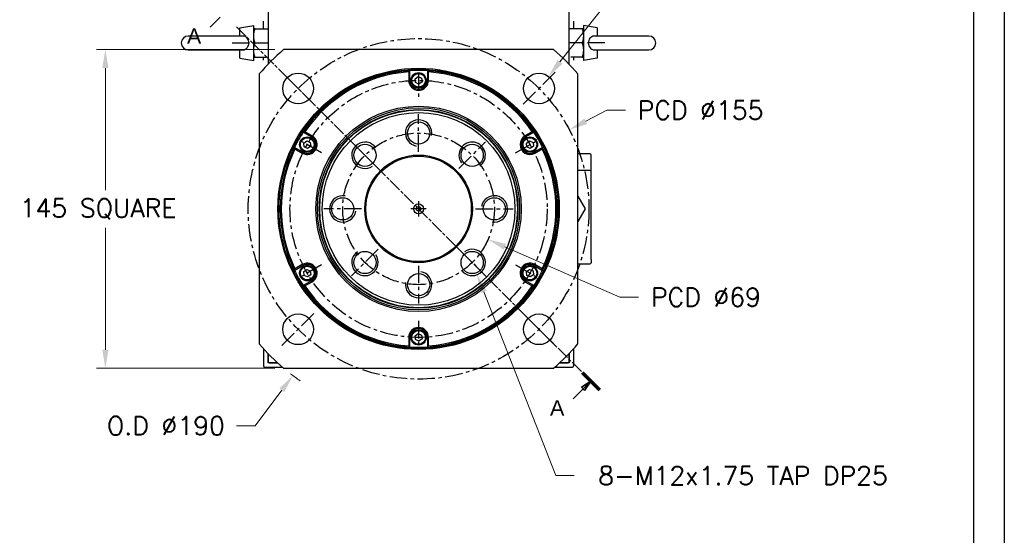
# Model space of a CAD drawing. Extents: x 18241 to 19925, y -1022 to 176.
# Tile 9 of 24: x 19475 to 19923, y -704 to -469. Entities that reach past the tile are written whole.
import ezdxf

# ---------------------------------------------------------------- set-up
doc = ezdxf.new("R2010")
doc.units = 0
doc.header["$LTSCALE"] = 25.4
doc.linetypes.add('CENTER', pattern=[2, 1.25, -0.25, 0.25, -0.25])
doc.linetypes.add('CHAIN', pattern=[0.3543, 0.2362, -0.0295, 0.0591, -0.0295])
doc.layers.get('0').update_dxf_attribs({"linetype": 'CONTINUOUS'})
doc.layers.get('Defpoints').update_dxf_attribs({"linetype": 'CONTINUOUS'})
doc.layers.add('ATA-CENTER', color=133, linetype='CENTER')
for name, color, linetype, lineweight in [('ATA-DIM', 252, 'CONTINUOUS', 25), ('ATA-SECTION', 3, 'CONTINUOUS', 35), ('ATA-Thread', 3, 'CONTINUOUS', 25)]:
    doc.layers.add(name, color=color, linetype=linetype, lineweight=lineweight)
doc.styles.get("Standard").update_dxf_attribs({"font": 'simplex.shx'})
doc.styles.add('주 문자 (ISO)', font='arial.ttf')
doc.dimstyles.new('ata_A1', dxfattribs={"dimtxt": 4.2, "dimasz": 4.2, "dimexe": 2, "dimexo": 2, "dimgap": 2, "dimtad": 0, "dimtih": 1, "dimtoh": 1, "dimdec": 6, "dimdsep": 46, "dimtxsty": 'Standard', "dimcen": 0, "dimclrd": 252, "dimclre": 252, "dimclrt": 4, "dimadec": 6, "dimazin": 2, "dimtfac": 1, "dimtdec": 6, "dimtofl": 0, "dimtmove": 0, "dimatfit": 3, "dimfxl": 0, "dimtolj": 1, "dimtzin": 0, "dimlwd": 0, "dimlwe": 0, "dimarcsym": 0})

# ---------------------------------------------------------------- blocks, each defined once
blk = doc.blocks.new('*D13757')
at = {"layer": 'ATA-DIM', "color": 252, "lineweight": 0}
for p, q in [((19749.57, -451.72), (19720.46, -488.54)), ((19757.99, -451.72), (19749.57, -451.72))]:
    blk.add_line(p, q, dxfattribs=at)
at = {"layer": 'ATA-DIM', "color": 252}
blk.add_solid([(19719.36, -487.67), (19721.56, -489.41), (19715.25, -495.13)], dxfattribs=at)
at = {"layer": 'Defpoints', "color": 0}
for p in [(19715.25, -495.13), (19706.57, -506.11)]:
    blk.add_point(p, dxfattribs=at)
at = {"layer": 'ATA-DIM', "color": 4, "insert": (19800.97, -451.72), "char_height": 8.4, "attachment_point": 5}
blk.add_mtext('4-%%c14 THRU', dxfattribs=at)
blk = doc.blocks.new('*D13763')
at = {"layer": 'ATA-DIM', "color": 252, "lineweight": 0}
for p, q in [((19590.72, -482.92), (19509.59, -482.92)), ((19513.59, -491.32), (19513.59, -546.84)), ((19513.59, -619.52), (19513.59, -564)), ((19590.72, -627.92), (19509.59, -627.92))]:
    blk.add_line(p, q, dxfattribs=at)
at = {"layer": 'ATA-DIM', "color": 252}
for points in [[(19514.99, -491.32), (19512.19, -491.32), (19513.59, -482.92)], [(19512.19, -619.52), (19514.99, -619.52), (19513.59, -627.92)]]:
    blk.add_solid(points, dxfattribs=at)
at = {"layer": 'Defpoints', "color": 0}
for p in [(19594.72, -482.92), (19513.59, -627.92), (19594.72, -627.92)]:
    blk.add_point(p, dxfattribs=at)
at = {"layer": 'ATA-DIM', "color": 4, "insert": (19474.61, -550.84), "char_height": 8.4, "attachment_point": 1}
blk.add_mtext('\\A1;145 SQUARE', dxfattribs=at)
blk = doc.blocks.new('*D13761')
at = {"layer": 'ATA-DIM', "color": 252, "lineweight": 0}
for p, q in [((19581.73, -654.1), (19593.87, -637.99)), ((19573.31, -654.1), (19581.73, -654.1))]:
    blk.add_line(p, q, dxfattribs=at)
blk.add_arc((19656.11, -555.42), 95, 232.156, 235.4049, dxfattribs=at)
at = {"layer": 'ATA-DIM', "color": 252}
blk.add_solid([(19594.99, -638.83), (19592.75, -637.15), (19598.93, -631.28)], dxfattribs=at)
at = {"layer": 'Defpoints', "color": 0}
for p in [(19656.11, -555.42), (19598.93, -631.28)]:
    blk.add_point(p, dxfattribs=at)
at = {"layer": 'ATA-DIM', "color": 4, "insert": (19541.13, -654.1), "char_height": 8.4, "attachment_point": 5}
blk.add_mtext('O.D %%C190', dxfattribs=at)
blk = doc.blocks.new('*D13762')
at = {"layer": 'ATA-DIM', "color": 252, "lineweight": 0}
for p, q in [((19741.83, -510.49), (19732.19, -515.54)), ((19750.23, -510.49), (19741.83, -510.49))]:
    blk.add_line(p, q, dxfattribs=at)
at = {"layer": 'ATA-DIM', "color": 252}
blk.add_solid([(19731.54, -514.3), (19732.84, -516.78), (19724.75, -519.44)], dxfattribs=at)
at = {"layer": 'Defpoints', "color": 0}
for p in [(19724.75, -519.44), (19587.47, -591.4)]:
    blk.add_point(p, dxfattribs=at)
at = {"layer": 'ATA-DIM', "color": 4, "insert": (19784.43, -510.49), "char_height": 8.4, "attachment_point": 5}
blk.add_mtext('PCD %%c155', dxfattribs=at)
blk = doc.blocks.new('*D13760')
at = {"layer": 'ATA-DIM', "color": 252, "lineweight": 0}
for p, q in [((19718.53, -676.82), (19685.76, -593.22)), ((19726.94, -676.82), (19718.53, -676.82))]:
    blk.add_line(p, q, dxfattribs=at)
at = {"layer": 'ATA-DIM', "color": 252}
blk.add_solid([(19687.06, -592.71), (19684.45, -593.73), (19682.69, -585.4)], dxfattribs=at)
at = {"layer": 'Defpoints', "color": 0}
for p in [(19678.31, -574.23), (19682.69, -585.4)]:
    blk.add_point(p, dxfattribs=at)
at = {"layer": 'ATA-DIM', "color": 4, "insert": (19803.73, -676.82), "char_height": 8.4, "attachment_point": 5}
blk.add_mtext('8-M12x1.75 TAP DP25', dxfattribs=at)
blk = doc.blocks.new('*D13759')
at = {"layer": 'ATA-DIM', "color": 252, "lineweight": 0}
for p, q in [((19747.67, -595.6), (19695.39, -572.66)), ((19756.12, -595.6), (19747.67, -595.6))]:
    blk.add_line(p, q, dxfattribs=at)
at = {"layer": 'ATA-DIM', "color": 252}
blk.add_solid([(19695.95, -571.38), (19694.83, -573.94), (19687.7, -569.28)], dxfattribs=at)
at = {"layer": 'Defpoints', "color": 0}
for p in [(19624.52, -541.56), (19687.7, -569.28)]:
    blk.add_point(p, dxfattribs=at)
at = {"layer": 'ATA-DIM', "color": 4, "insert": (19786.87, -595.6), "char_height": 8.4, "attachment_point": 5}
blk.add_mtext('PCD %%c69', dxfattribs=at)
blk = doc.blocks.new('ata-Border-A1-002')
at = {"color": 253, "ltscale": 0.5}
blk.add_line((841, 594), (841, 0), dxfattribs=at)
blk.add_line((834, 585), (834, 9))

msp = doc.modelspace()

# ---------------------------------------------------------------- linework, layer by layer
for p, q in [((19587.6078317, -342.9214394), (19587.6078317, -489.5978114)), ((19724.6078317, -489.5978114), (19724.6078317, -342.9214394)), ((19585.6078317, -473.4214394), (19585.6078317, -469.9214394)), ((19726.6078317, -469.9214394), (19726.6078317, -473.4214394)), ((19574.8078317, -473.0322994), (19581.1078317, -471.9214394)), ((19574.8078317, -476.7714394), (19574.8078317, -473.0322994)), ((19581.1078317, -487.9214394), (19581.1078317, -471.9214394)), ((19581.6883883, -473.4214394), (19587.6078317, -473.4214394)), ((19730.5272752, -473.4214394), (19724.6078317, -473.4214394)), ((19737.4078317, -473.0322994), (19731.1078317, -471.9214394)), ((19731.1078317, -471.9214394), (19731.1078317, -487.9214394)), ((19737.4078317, -473.0322994), (19737.4078317, -476.7714394)), ((19575.9695797, -476.7714394), (19551.3078317, -476.7714394)), ((19760.9078317, -476.7714394), (19736.2460838, -476.7714394)), ((19551.3078317, -483.0714394), (19575.9695797, -483.0714394)), ((19574.8078317, -486.8105794), (19574.8078317, -483.0714394)), ((19581.6883883, -479.9214394), (19587.6078317, -479.9214394)), ((19717.4979775, -482.9214394), (19594.717686, -482.9214394)), ((19730.5272752, -479.9214394), (19724.6078317, -479.9214394)), ((19736.2460838, -483.0714394), (19760.9078317, -483.0714394)), ((19737.4078317, -483.0714394), (19737.4078317, -486.8105794)), ((19574.8078317, -486.8105794), (19581.1078317, -487.9214394)), ((19581.6883883, -486.4214394), (19586.8257994, -486.4214394)), ((19585.6078317, -487.7445205), (19585.6078317, -486.4214394)), ((19730.5272752, -486.4214394), (19725.389864, -486.4214394)), ((19726.6078317, -486.4214394), (19726.6078317, -487.7445205)), ((19737.4078317, -486.8105794), (19731.1078317, -487.9214394)), ((19652.1078317, -496.9214394), (19652.1078317, -492.5485517)), ((19660.1078317, -492.5485517), (19660.1078317, -496.9214394)), ((19583.6078317, -494.0312936), (19583.6078317, -616.8115852)), ((19651.6078317, -493.0836499), (19651.6078317, -496.9214394)), ((19652.1078317, -496.9214394), (19651.6078317, -496.9214394)), ((19654.5314456, -496.2037998), (19655.9411328, -495.1974291)), ((19654.6981445, -497.9278101), (19654.5314456, -496.2037998)), ((19655.9411328, -495.1974291), (19657.517519, -495.9150687)), ((19657.517519, -495.9150687), (19657.6842179, -497.639079)), ((19660.1078317, -496.9214394), (19660.6078317, -496.9214394)), ((19660.6078317, -496.9214394), (19660.6078317, -493.0836499)), ((19728.6078317, -616.8115852), (19728.6078317, -494.0312936)), ((19656.2745307, -498.6454497), (19654.6981445, -497.9278101)), ((19657.6842179, -497.639079), (19656.2745307, -498.6454497)), ((19603.6583138, -520.5208939), (19607.4453456, -522.7073378)), ((19607.6953456, -522.2743251), (19604.3717224, -520.3554303)), ((19607.4453456, -522.7073378), (19607.6953456, -522.2743251)), ((19707.8439411, -520.3554303), (19704.5203179, -522.2743251)), ((19704.7703179, -522.7073378), (19704.5203179, -522.2743251)), ((19704.7703179, -522.7073378), (19708.5573497, -520.5208939)), ((19603.4453456, -529.635541), (19599.6583138, -527.4490972)), ((19599.8717224, -528.1496589), (19603.1953456, -530.0685537)), ((19603.8689594, -525.4537998), (19605.2786467, -524.4474291)), ((19604.0356584, -527.1778101), (19603.8689594, -525.4537998)), ((19605.6120446, -527.8954497), (19604.0356584, -527.1778101)), ((19605.2786467, -524.4474291), (19606.8550328, -525.1650687)), ((19607.0217318, -526.889079), (19605.6120446, -527.8954497)), ((19606.8550328, -525.1650687), (19607.0217318, -526.889079)), ((19705.1939317, -525.4537998), (19706.6036189, -524.4474291)), ((19705.3606306, -527.1778101), (19705.1939317, -525.4537998)), ((19706.9370168, -527.8954497), (19705.3606306, -527.1778101)), ((19706.6036189, -524.4474291), (19708.1800051, -525.1650687)), ((19708.346704, -526.889079), (19706.9370168, -527.8954497)), ((19708.1800051, -525.1650687), (19708.346704, -526.889079)), ((19712.5573497, -527.4490972), (19708.7703179, -529.635541)), ((19709.0203179, -530.0685537), (19712.3439411, -528.1496589)), ((19603.4453456, -529.635541), (19603.1953456, -530.0685537)), ((19708.7703179, -529.635541), (19709.0203179, -530.0685537)), ((19734.1078317, -530.4214394), (19728.6078317, -530.4214394)), ((19734.6078317, -535.9214394), (19734.6078317, -530.9214394)), ((19734.6078317, -538.4214394), (19734.6078317, -535.9214394)), ((19734.1078317, -537.9214394), (19728.6078317, -537.9214394)), ((19734.6078317, -578.4214394), (19734.6078317, -538.4214394)), ((19728.6077903, -549.6796978), (19731.9227863, -555.4214394)), ((19731.9227863, -555.4214394), (19728.6077903, -561.163181)), ((19599.6583138, -583.3937816), (19603.4453456, -581.2073378)), ((19603.1953456, -580.7743251), (19599.8717224, -582.6932198)), ((19603.4453456, -581.2073378), (19603.1953456, -580.7743251)), ((19708.7703179, -581.2073378), (19709.0203179, -580.7743251)), ((19708.7703179, -581.2073378), (19712.5573497, -583.3937816)), ((19712.3439411, -582.6932198), (19709.0203179, -580.7743251)), ((19728.6078317, -580.4214394), (19734.1078317, -580.4214394)), ((19734.6078317, -578.4214394), (19734.6078317, -579.9214394)), ((19603.8689594, -583.9537998), (19605.2786467, -582.9474291)), ((19604.0356584, -585.6778101), (19603.8689594, -583.9537998)), ((19605.6120446, -586.3954497), (19604.0356584, -585.6778101)), ((19605.2786467, -582.9474291), (19606.8550328, -583.6650687)), ((19607.0217318, -585.389079), (19605.6120446, -586.3954497)), ((19606.8550328, -583.6650687), (19607.0217318, -585.389079)), ((19705.1939317, -583.9537998), (19706.6036189, -582.9474291)), ((19705.3606306, -585.6778101), (19705.1939317, -583.9537998)), ((19706.9370168, -586.3954497), (19705.3606306, -585.6778101)), ((19706.6036189, -582.9474291), (19708.1800051, -583.6650687)), ((19708.346704, -585.389079), (19706.9370168, -586.3954497)), ((19708.1800051, -583.6650687), (19708.346704, -585.389079)), ((19607.4453456, -588.135541), (19603.6583138, -590.3219848)), ((19604.3717224, -590.4874484), (19607.6953456, -588.5685537)), ((19607.4453456, -588.135541), (19607.6953456, -588.5685537)), ((19704.7703179, -588.135541), (19704.5203179, -588.5685537)), ((19704.5203179, -588.5685537), (19707.8439411, -590.4874484)), ((19708.5573497, -590.3219848), (19704.7703179, -588.135541)), ((19654.5314456, -613.2037998), (19655.9411328, -612.1974291)), ((19654.6981445, -614.9278101), (19654.5314456, -613.2037998)), ((19655.9411328, -612.1974291), (19657.517519, -612.9150687)), ((19657.517519, -612.9150687), (19657.6842179, -614.639079)), ((19652.1078317, -613.9214394), (19651.6078317, -613.9214394)), ((19651.6078317, -613.9214394), (19651.6078317, -617.7592289)), ((19652.1078317, -618.294327), (19652.1078317, -613.9214394)), ((19656.2745307, -615.6454497), (19654.6981445, -614.9278101)), ((19657.6842179, -614.639079), (19656.2745307, -615.6454497)), ((19660.1078317, -613.9214394), (19660.6078317, -613.9214394)), ((19660.1078317, -613.9214394), (19660.1078317, -618.294327)), ((19660.6078317, -617.7592289), (19660.6078317, -613.9214394)), ((19585.6078317, -619.0983583), (19585.6078317, -626.9214394)), ((19587.6078317, -621.2450674), (19587.6078317, -624.9214394)), ((19587.6078317, -625.4214394), (19587.6078317, -621.2450674)), ((19724.6078317, -624.9214394), (19724.6078317, -621.2450674)), ((19724.6078317, -621.2450674), (19724.6078317, -625.4214394)), ((19726.6078317, -619.0983583), (19726.6078317, -626.9214394)), ((19588.1078317, -625.4214394), (19587.6078317, -624.9214394)), ((19591.8816689, -625.4214394), (19587.6078317, -625.4214394)), ((19588.1078317, -625.4214394), (19591.8816689, -625.4214394)), ((19720.3339946, -625.4214394), (19724.1078317, -625.4214394)), ((19724.6078317, -625.4214394), (19720.3339946, -625.4214394)), ((19724.6078317, -624.9214394), (19724.1078317, -625.4214394)), ((19586.1078317, -627.4214394), (19594.13203, -627.4214394)), ((19594.717686, -627.9214394), (19717.4979775, -627.9214394)), ((19718.0836335, -627.4214394), (19726.1078317, -627.4214394))]:
    msp.add_line(p, q)
for centre, radius in [((19656.1078317, -555.4214394), 64), ((19656.1078317, -555.4214394), 63.5), ((19601.3070562, -500.6206638), 7), ((19656.1078317, -496.9214394), 3.5), ((19656.1078317, -496.9214394), 3.1), ((19710.9086073, -500.6206638), 7), ((19656.1078317, -555.4214394), 46.75), ((19656.1078317, -555.4214394), 46.000379), ((19656.1078317, -555.4214394), 45.2), ((19656.1078317, -555.4214394), 45), ((19656.1078317, -555.4214394), 43.8452995), ((19656.1078317, -520.9214394), 5.0527847), ((19605.4453456, -526.1714394), 3.5), ((19605.4453456, -526.1714394), 3.1), ((19706.7703179, -526.1714394), 3.5), ((19706.7703179, -526.1714394), 3.1), ((19631.7126478, -531.0262554), 5.0527847), ((19680.5030157, -531.0262554), 5.0527847), ((19656.1078317, -555.4214394), 24.5), ((19656.1078317, -555.4214394), 24), ((19621.6078317, -555.4214394), 5.0527847), ((19690.6078317, -555.4214394), 5.0527847), ((19656.1078317, -555.4214394), 2.25), ((19656.1078317, -555.4214394), 1), ((19631.7126478, -579.8166233), 5.0527847), ((19680.5030157, -579.8166233), 5.0527847), ((19605.4453456, -584.6714394), 3.5), ((19605.4453456, -584.6714394), 3.1), ((19706.7703179, -584.6714394), 3.5), ((19706.7703179, -584.6714394), 3.1), ((19656.1078317, -589.9214394), 5.0527847), ((19601.3070562, -610.2222149), 7), ((19710.9086073, -610.2222149), 7), ((19656.1078317, -613.9214394), 3.5), ((19656.1078317, -613.9214394), 3.1)]:
    msp.add_circle(centre, radius)
for centre, radius, start, end in [((19551.3078317, -479.9214394), 3.15, 90, 270), ((19760.9078317, -479.9214394), 3.15, 270, 90), ((19656.1078317, -555.4214394), 95, 130.256612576, 139.743387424), ((19656.1078317, -555.4214394), 95, 40.256612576, 49.743387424), ((19656.1078317, -555.4214394), 63, 93.640275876, 146.359724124), ((19656.1078317, -555.4214394), 63, 86.359724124, 93.640275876), ((19656.1078317, -555.4214394), 63, 33.640275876, 86.359724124), ((19656.1078317, -555.4214394), 62.5, 94.128868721, 145.871131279), ((19656.1078317, -496.9214394), 4.5, 180, 0), ((19656.1078317, -496.9214394), 4, 180, 0), ((19656.1078317, -555.4214394), 62.5, 34.128868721, 85.871131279), ((19656.1078317, -555.4214394), 63, 146.359724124, 153.640275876), ((19605.4453456, -526.1714394), 4.5, 240, 60), ((19605.4453456, -526.1714394), 4, 240, 60), ((19706.7703179, -526.1714394), 4.5, 120, 300), ((19706.7703179, -526.1714394), 4, 120, 300), ((19656.1078317, -555.4214394), 63, 26.359724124, 33.640275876), ((19656.1078317, -555.4214394), 63, 153.640275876, 206.359724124), ((19656.1078317, -555.4214394), 62.5, 154.128868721, 205.871131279), ((19656.1078317, -555.4214394), 62.5, 334.128868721, 25.871131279), ((19656.1078317, -555.4214394), 63, 333.640275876, 26.359724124), ((19734.1078317, -530.9214394), 0.5, 0, 90), ((19734.1078317, -538.4214394), 0.5, 0, 90), ((19605.4453456, -584.6714394), 4.5, 300, 120), ((19605.4453456, -584.6714394), 4, 300, 120), ((19706.7703179, -584.6714394), 4.5, 60, 240), ((19706.7703179, -584.6714394), 4, 60, 240), ((19734.1078317, -579.9214394), 0.5, 270, 0), ((19656.1078317, -555.4214394), 63, 206.359724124, 213.640275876), ((19656.1078317, -555.4214394), 63, 326.359724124, 333.640275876), ((19656.1078317, -555.4214394), 63, 213.640275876, 266.359724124), ((19656.1078317, -555.4214394), 62.5, 214.128868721, 265.871131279), ((19656.1078317, -555.4214394), 63, 273.640275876, 326.359724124), ((19656.1078317, -555.4214394), 62.5, 274.128868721, 325.871131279), ((19656.1078317, -613.9214394), 4.5, 0, 180), ((19656.1078317, -613.9214394), 4, 0, 180), ((19656.1078317, -555.4214394), 95, 220.256612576, 229.743387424), ((19656.1078317, -555.4214394), 95, 310.256612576, 319.743387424), ((19656.1078317, -555.4214394), 63, 266.359724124, 273.640275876), ((19586.1078317, -626.9214394), 0.5, 180, 270), ((19726.1078317, -626.9214394), 0.5, 270, 0)]:
    msp.add_arc(centre, radius, start, end)
for points, weights in [([(19581.6883883, -473.4214394), (19581.1078317, -473.4214394), (19581.1078317, -473.4214394)], [1.01001874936, 1.04314139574, 1]), ([(19581.1078317, -476.6714394), (19581.1078317, -475.1631091), (19581.6883883, -473.4214394)], [1, 1.04314139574, 1.01001874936]), ([(19731.1078317, -473.4214394), (19731.1078317, -473.4214394), (19730.5272752, -473.4214394)], [1, 1.04314139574, 1.01001874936]), ([(19730.5272752, -473.4214394), (19731.1078317, -475.1631091), (19731.1078317, -476.6714394)], [1.01001874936, 1.04314139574, 1]), ([(19581.6883883, -479.9214394), (19581.1078317, -478.1797696), (19581.1078317, -476.6714394)], [1.01001874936, 1.04314139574, 1]), ([(19731.1078317, -476.6714394), (19731.1078317, -478.1797696), (19730.5272752, -479.9214394)], [1, 1.04314139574, 1.01001874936]), ([(19581.1078317, -483.1714394), (19581.1078317, -481.6631091), (19581.6883883, -479.9214394)], [1, 1.04314139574, 1.01001874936]), ([(19581.6883883, -486.4214394), (19581.1078317, -484.6797696), (19581.1078317, -483.1714394)], [1.01001874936, 1.04314139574, 1]), ([(19730.5272752, -479.9214394), (19731.1078317, -481.6631091), (19731.1078317, -483.1714394)], [1.01001874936, 1.04314139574, 1]), ([(19731.1078317, -483.1714394), (19731.1078317, -484.6797696), (19730.5272752, -486.4214394)], [1, 1.04314139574, 1.01001874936]), ([(19581.1078317, -486.4214394), (19581.1078317, -486.4214394), (19581.6883883, -486.4214394)], [1, 1.04314139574, 1.01001874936]), ([(19730.5272752, -486.4214394), (19731.1078317, -486.4214394), (19731.1078317, -486.4214394)], [1.01001874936, 1.04314139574, 1])]:
    msp.add_rational_spline(points, weights, degree=2)
for points in [[(19575.9695753, -483.0714512), (19576.0526826, -483.0714478), (19576.1355514, -483.0683428), (19576.5929128, -483.033225), (19576.9469973, -482.9389275), (19577.6125559, -482.6065695), (19577.9084769, -482.3666111), (19578.395634, -481.7703734), (19578.581111, -481.4190721), (19578.8251932, -480.6541344), (19578.8822382, -480.2483845), (19578.8646754, -479.4300429), (19578.7894294, -479.0259627), (19578.5113968, -478.2813663), (19578.3131153, -477.9469342), (19577.8155518, -477.3969501), (19577.5257423, -477.1817572), (19576.8589111, -476.8743617), (19576.4921513, -476.7903002), (19576.0606688, -476.7723702), (19576.0151351, -476.7714322), (19575.9695724, -476.7714223)], [(19736.2460882, -476.7714275), (19736.1629809, -476.771431), (19736.0801121, -476.7745359), (19735.6227507, -476.8096538), (19735.2686662, -476.9039513), (19734.6031076, -477.2363092), (19734.3071866, -477.4762676), (19733.8200295, -478.0725053), (19733.6345525, -478.4238067), (19733.3904703, -479.1887444), (19733.3334253, -479.5944942), (19733.3509881, -480.4128359), (19733.4262341, -480.8169161), (19733.7042667, -481.5615124), (19733.9025482, -481.8959445), (19734.4001117, -482.4459286), (19734.6899212, -482.6611215), (19735.3567524, -482.9685171), (19735.7235122, -483.0525785), (19736.1549947, -483.0705085), (19736.2005284, -483.0714466), (19736.246091, -483.0714564)]]:
    msp.add_open_spline(points, degree=3, knots=[-1.1220648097, -1.1220648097, -1.1220648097, -1.1220648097, -1.0965690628, -1.0965690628, -0.9807252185, -0.9807252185, -0.8586322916, -0.8586322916, -0.7353053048, -0.7353053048, -0.6127162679, -0.6127162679, -0.4893775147, -0.4893775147, -0.3679615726, -0.3679615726, -0.2521654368, -0.2521654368, -0.1335841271, -0.1335841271, -0.1196121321, -0.1196121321, -0.1196121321, -0.1196121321])
for points in [[(19652.1078317, -492.5485517), (19651.940908, -492.7264328), (19651.7742368, -492.9047995), (19651.6078317, -493.0836499)], [(19660.1078317, -492.5485517), (19660.2747555, -492.7264328), (19660.4414267, -492.9047995), (19660.6078317, -493.0836499)], [(19603.6583138, -520.5208939), (19603.8958252, -520.4652742), (19604.1336309, -520.4101161), (19604.3717224, -520.3554303)], [(19707.8439411, -520.3554303), (19708.0820326, -520.4101161), (19708.3198383, -520.4652742), (19708.5573497, -520.5208939)], [(19599.8717224, -528.1496589), (19599.800036, -527.9161227), (19599.7289014, -527.6825979), (19599.6583138, -527.4490972)], [(19712.5573497, -527.4490972), (19712.4867621, -527.6825979), (19712.4156275, -527.9161227), (19712.3439411, -528.1496589)], [(19599.6583138, -583.3937816), (19599.7289014, -583.1602808), (19599.800036, -582.926756), (19599.8717224, -582.6932198)], [(19712.3439411, -582.6932198), (19712.4156275, -582.926756), (19712.4867621, -583.1602808), (19712.5573497, -583.3937816)], [(19604.3717224, -590.4874484), (19604.1336309, -590.4327626), (19603.8958252, -590.3776045), (19603.6583138, -590.3219848)], [(19708.5573497, -590.3219848), (19708.3198383, -590.3776045), (19708.0820326, -590.4327626), (19707.8439411, -590.4874484)], [(19652.1078317, -618.294327), (19651.940908, -618.116446), (19651.7742368, -617.9380793), (19651.6078317, -617.7592289)], [(19660.6078317, -617.7592289), (19660.4414267, -617.9380793), (19660.2747555, -618.116446), (19660.1078317, -618.294327)]]:
    msp.add_open_spline(points, degree=3)
at = {"layer": 'ATA-CENTER', "ltscale": 0.25}
for p, q in [((19571.3078317, -479.9214394), (19584.6078317, -479.9214394)), ((19740.9078317, -479.9214394), (19727.6078317, -479.9214394)), ((19608.7316774, -508.045285), (19593.882435, -493.1960426)), ((19656.1078317, -493.4214394), (19656.1078317, -504.4214394)), ((19718.3332285, -493.1960426), (19703.4839861, -508.045285)), ((19656.1078317, -529.4744394), (19656.1078317, -512.3684394)), ((19611.9405362, -529.9214394), (19602.4142567, -524.4214394)), ((19637.7605321, -537.0741397), (19625.6647635, -524.9783711)), ((19674.4551314, -537.0741397), (19686.5509, -524.9783711)), ((19700.2751273, -529.9214394), (19709.8014068, -524.4214394)), ((19630.1608317, -555.4214394), (19613.0548317, -555.4214394)), ((19659.6078317, -555.4214394), (19652.6078317, -555.4214394)), ((19656.1078317, -551.9214394), (19656.1078317, -558.9214394)), ((19682.0548317, -555.4214394), (19699.1608317, -555.4214394)), ((19637.7605321, -573.768739), (19625.6647635, -585.8645076)), ((19674.4551314, -573.768739), (19686.5509, -585.8645076)), ((19611.9405362, -580.9214394), (19602.4142567, -586.4214394)), ((19656.1078317, -581.3684394), (19656.1078317, -598.4744394)), ((19700.2751273, -580.9214394), (19709.8014068, -586.4214394)), ((19593.882435, -617.6468361), (19608.7316774, -602.7975937)), ((19718.3332285, -617.6468361), (19703.4839861, -602.7975937)), ((19656.1078317, -606.4214394), (19656.1078317, -617.4214394))]:
    msp.add_line(p, q, dxfattribs=at)
for radius in [77.5, 58.5, 34.5]:
    msp.add_circle((19656.1078317, -555.4214394), radius, dxfattribs=at)
at = {"layer": 'ATA-SECTION', "linetype": 'Continuous'}
for p, q in [((19561.2121966, -472.692714), (19565.7601176, -468.1447931)), ((19734.4872278, -633.8008354), (19730.2445871, -636.6292625)), ((19730.9516938, -637.3363693), (19734.4872278, -633.8008354)), ((19731.6588006, -638.0434761), (19734.4872278, -633.8008354)), ((19726.4037729, -641.8842903), (19730.9516938, -637.3363693)), ((19730.2445871, -636.6292625), (19731.6588006, -638.0434761))]:
    msp.add_line(p, q, dxfattribs=at)
at = {"layer": 'ATA-SECTION', "linetype": 'CHAIN'}
msp.add_line((19573.212569, -472.5261767), (19730.5703102, -629.8839179), dxfattribs=at)
at = {"layer": 'ATA-SECTION', "linetype": 'Continuous', "lineweight": 70}
msp.add_line((19730.5703102, -629.8839179), (19738.4041453, -637.7177529), dxfattribs=at)
at = {"layer": 'ATA-SECTION', "linetype": 'Continuous', "flags": 128}
msp.add_lwpolyline([(19731.6588009, -638.0434688), (19734.4872273, -633.8008388), (19730.2445878, -636.6292652), (19731.6588009, -638.0434688)], dxfattribs=at)
at = {"layer": 'ATA-SECTION'}
msp.add_solid([(19731.6588009, -638.0434688), (19734.4872273, -633.8008388), (19730.2445878, -636.6292652), (19731.6588009, -638.0434688)], dxfattribs=at)
at = {"layer": 'ATA-Thread'}
for centre, start, end in [((19656.1078317, -520.9214394), 350, 260), ((19631.7126478, -531.0262554), 35, 305), ((19680.5030157, -531.0262554), 305, 215), ((19621.6078317, -555.4214394), 80, 350), ((19690.6078317, -555.4214394), 260, 170), ((19631.7126478, -579.8166233), 125, 35), ((19680.5030157, -579.8166233), 215, 125), ((19656.1078317, -589.9214394), 170, 80)]:
    msp.add_arc(centre, 6, start, end, dxfattribs=at)

# ---------------------------------------------------------------- block references
at = {"xscale": 2, "yscale": 2, "zscale": 2}
msp.add_blockref('ata-Border-A1-002', (18240.6270144, -1012.02705), dxfattribs=at)

# ---------------------------------------------------------------- texts
at = {"layer": 'ATA-SECTION', "char_height": 6.9999999, "attachment_point": 7, "style": '주 문자 (ISO)'}
for insert in [(19550.7204127, -480.3088091), (19715.911989, -649.5003854)]:
    msp.add_mtext('A', dxfattribs=dict(at, insert=insert))

# ---------------------------------------------------------------- dimensions: what is measured, and where the dimension line sits
at = {"layer": 'ATA-DIM'}
for p1, p2, text, override, picture, middle in [((19706.5673276, -506.1118651), (19715.249887, -495.1294626), '4-<> THRU', {"dimscale": 2, "dimtp": 0.1, "dimtm": 0.1, "dimtfac": 0.71, "dimtdec": 3, "dimtolj": 0, "dimtzin": 8}, '*D13757', (19800.9673338, -451.7219836)), ((19587.4670065, -591.4032002), (19724.748657, -519.4396785), 'PCD <>', {"dimscale": 2, "dimtp": 0.1, "dimtm": 0.1, "dimtfac": 0.71, "dimtdec": 3, "dimtolj": 0, "dimtzin": 8}, '*D13762', (19784.4304965, -510.4853185)), ((19624.5158616, -541.5579109), (19687.6998019, -569.2849678), 'PCD <>', {"dimscale": 2, "dimtol": 0, "dimlim": 0, "dimtp": 0.1, "dimtm": 0.1, "dimtfac": 0.71, "dimtdec": 3, "dimtolj": 0, "dimtzin": 8}, '*D13759', (19786.870112, -595.6017848)), ((19678.3133699, -574.2304394), (19682.6926615, -585.4028073), '8-M12x1.75 TAP DP25', {"dimscale": 2, "dimtp": 0.1, "dimtm": 0.1, "dimtfac": 0.71, "dimtdec": 3, "dimtolj": 0, "dimtzin": 8}, '*D13760', (19803.7251977, -676.8181117))]:
    dim = msp.add_diameter_dim_2p(p1=p1, p2=p2, text=text, dimstyle='ata_A1', override=override, dxfattribs=at)
    dim.commit()
    dim.dimension.update_dxf_attribs({"geometry": picture, "text_midpoint": middle, "dimtype": 163})
dim = msp.add_linear_dim(base=(19513.5908719, -627.9214394), p1=(19594.717686, -482.9214394), p2=(19594.717686, -627.9214394), angle=90, text='<> SQUARE', dimstyle='ata_A1', override={"dimscale": 2, "dimtol": 0, "dimlim": 0, "dimtp": 0, "dimtm": 0, "dimtfac": 0.571429, "dimtdec": 2, "dimtolj": 1, "dimtzin": 0}, dxfattribs=at)
dim.commit()
dim.dimension.update_dxf_attribs({"geometry": '*D13763', "text_midpoint": (19513.5908719, -555.4214394), "dimtype": 160})
dim = msp.add_radius_dim(center=(19656.1078317, -555.4214394), mpoint=(19598.925228, -631.2841432), text='O.D %%C190', dimstyle='ata_A1', override={"dimscale": 2, "dimtol": 0, "dimlim": 0, "dimtp": 0.1, "dimtm": 0.1, "dimtfac": 0.71, "dimtdec": 3, "dimtolj": 0, "dimtzin": 8}, dxfattribs=at)
dim.commit()
dim.dimension.update_dxf_attribs({"geometry": '*D13761', "text_midpoint": (19541.1289621, -654.0979911), "dimtype": 164})

doc.saveas('drawing.dxf')
